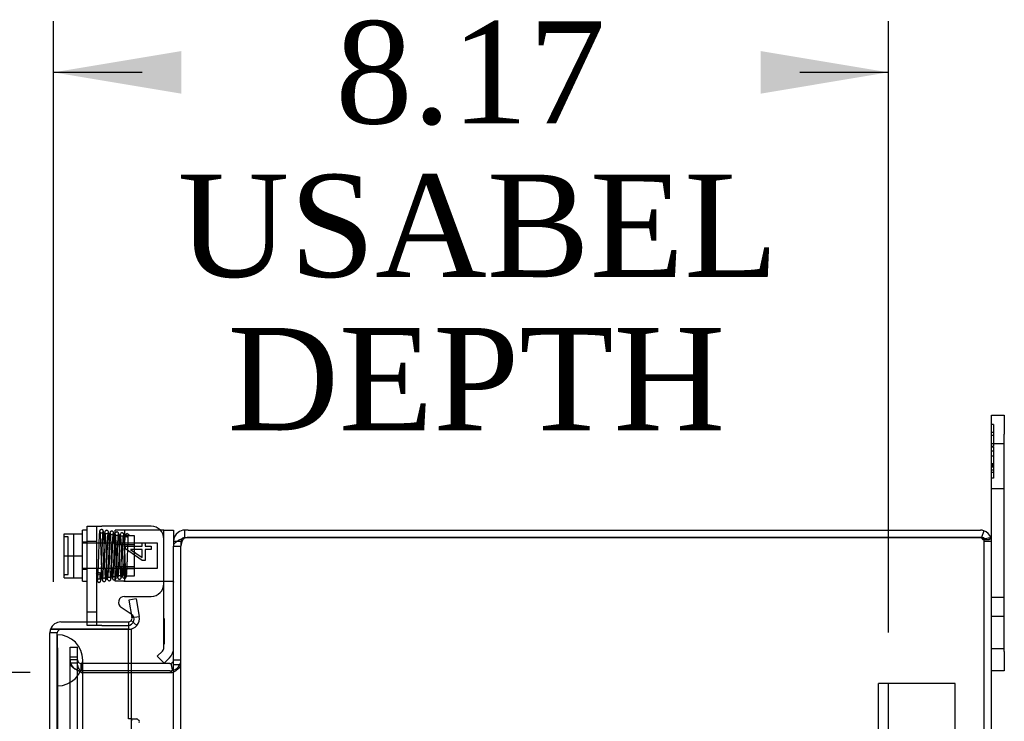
# Model space of a CAD drawing. Header units: inches. Extents: x 1 to 240, y -1 to 159.
# Tile 60 of 65: x 118.91 to 128.54, y 98.56 to 105.42. Entities that reach past the tile are written whole.
import ezdxf
from ezdxf.enums import TextEntityAlignment as Align
from ezdxf.lldxf.tags import DXFTag

# ---------------------------------------------------------------- set-up
doc = ezdxf.new("R2010")
doc.units = ezdxf.units.IN
doc.header["$MEASUREMENT"] = 0
for name, color, linetype in [('COM40679', 7, 'Continuous'), ('COM42667', 7, 'Continuous'), ('COM42780', 7, 'Continuous'), ('COM48573', 7, 'Continuous'), ('COM48603', 7, 'Continuous'), ('COM70220', 7, 'Continuous'), ('Default', 7, 'Continuous'), ('FET07720', 7, 'Continuous'), ('SCC19011', 7, 'Continuous'), ('SPR20265', 7, 'Continuous'), ('WAF25035', 7, 'Continuous')]:
    doc.layers.add(name, color=color, linetype=linetype)
doc.styles.add('SEACAD_Times_New_Roman', font='times.ttf')
tags = doc.linetypes.add('HIDDEN2', pattern=[0.1875, 0.125, -0.0625]).pattern_tags.tags
tags[6:7] = [DXFTag(74, 4), DXFTag(75, 0), DXFTag(340, '0'), DXFTag(46, 0.0), DXFTag(50, 0.0), DXFTag(44, 0.0), DXFTag(45, 0.0)]
tags[4:5] = [DXFTag(74, 4), DXFTag(75, 0), DXFTag(340, '0'), DXFTag(46, 0.0), DXFTag(50, 0.0), DXFTag(44, 0.0), DXFTag(45, 0.0)]
doc.dimstyles.new('HAMMOND_(STH_-_240x160)', dxfattribs={"dimtxt": 1, "dimasz": 1.25, "dimexe": 0.5, "dimexo": 0.5, "dimgap": 0.25, "dimtad": 0, "dimtih": 1, "dimtoh": 1, "dimlfac": 0.125, "dimzin": 0, "dimdsep": 46, "dimtxsty": 'SEACAD_Times_New_Roman', "dimblk1": '_SE_FILLED', "dimblk2": '_SE_FILLED', "dimsah": 1, "dimcen": 0.5, "dimadec": 0, "dimazin": 0, "dimtfac": 0.8, "dimtofl": 0, "dimtmove": 0, "dimatfit": 3, "dimfxl": 1, "dimtolj": 1, "dimtzin": 0, "dimarcsym": 0})

# ---------------------------------------------------------------- blocks, each defined once
blk = doc.blocks.new('SE9')
at = {"layer": 'COM40679', "color": 7, "linetype": 'HIDDEN2'}
for p, q in [((127.3099, 65.9281), (127.3099, 98.9281)), ((127.4349, 98.9281), (127.3099, 98.9281)), ((127.4049, 65.9281), (127.4049, 98.9281)), ((128.0599, 98.9281), (127.4349, 98.9281)), ((128.0599, 65.9281), (128.0599, 98.9281))]:
    blk.add_line(p, q, dxfattribs=at)
at = {"layer": 'COM42667', "color": 7, "linetype": 'Continuous'}
for p, q in [((119.5684, 99.5306), (119.5684, 100.4671)), ((119.5684, 100.4671), (119.7114, 100.4671)), ((120.1939, 100.4671), (119.7114, 100.4671)), ((119.9439, 100.2454), (119.9439, 100.2702)), ((119.9439, 100.2702), (120.1058, 100.2702)), ((120.1058, 100.2702), (120.1058, 100.3038)), ((120.1058, 100.3038), (120.1341, 100.3038)), ((120.1341, 100.3038), (120.1341, 100.2702)), ((120.1341, 100.2702), (120.1939, 100.2702)), ((120.1939, 100.2702), (120.1939, 100.2396)), ((120.1058, 100.1303), (119.9439, 100.2454)), ((119.9932, 100.2396), (120.1058, 100.1606)), ((120.1058, 100.2396), (119.9932, 100.2396)), ((120.1058, 100.1606), (120.1058, 100.2396)), ((120.1939, 100.2396), (120.1341, 100.2396)), ((120.1341, 100.2396), (120.1341, 100.1303)), ((120.1341, 100.1303), (120.1058, 100.1303)), ((119.9344, 99.7809), (120.1939, 99.7809)), ((119.9995, 99.6075), (119.9019, 99.6705))]:
    blk.add_line(p, q, dxfattribs=at)
at = {"layer": 'COM42667', "color": 7, "linetype": 'HIDDEN2'}
for p, q in [((119.6634, 99.4971), (119.6634, 100.4671)), ((119.6634, 100.3186), (119.5684, 100.3186)), ((119.5684, 99.6311), (119.6634, 99.6311)), ((119.5684, 99.4971), (119.5684, 99.5306)), ((119.7114, 99.4971), (119.5684, 99.4971)), ((119.7114, 99.4971), (119.9669, 99.4971))]:
    blk.add_line(p, q, dxfattribs=at)
at = {"layer": 'COM42667', "color": 7, "linetype": 'Continuous'}
for centre, radius, start, end in [((120.1939, 100.3421), 0.125, 0, 90), ((120.1939, 99.9059), 0.125, 270, 0), ((119.9344, 99.7209), 0.06, 90, 237.15449)]:
    blk.add_arc(centre, radius, start, end, dxfattribs=at)
at = {"layer": 'COM42667', "color": 7, "linetype": 'HIDDEN2'}
blk.add_arc((119.9669, 99.5571), 0.06, 270, 57.15449, dxfattribs=at)
at = {"layer": 'COM42780', "color": 7, "linetype": 'HIDDEN2'}
for p, q in [((119.9824, 100.4281), (119.8419, 100.4281)), ((119.8419, 99.9281), (119.8419, 100.4281)), ((119.9369, 99.9281), (119.9369, 100.4281)), ((120.0319, 100.3731), (119.9369, 100.3731)), ((120.2718, 100.4281), (119.9824, 100.4281)), ((120.0319, 99.9831), (120.0319, 100.3731)), ((120.2846, 100.4281), (120.2718, 100.4281)), ((119.8419, 100.3031), (120.0319, 100.3031)), ((120.0319, 100.2846), (119.8419, 100.2846)), ((119.8419, 100.0716), (120.0319, 100.0716)), ((119.8419, 100.0531), (120.0319, 100.0531)), ((119.9369, 99.9831), (120.0319, 99.9831)), ((119.9283, 99.9281), (119.8419, 99.9281)), ((119.9824, 99.9278), (119.9283, 99.9281)), ((119.9283, 99.9281), (120.3985, 99.9281)), ((120.3199, 99.5633), (120.3189, 99.5633)), ((120.3199, 99.5141), (120.3189, 99.5141)), ((120.3199, 99.5633), (120.3199, 99.4015)), ((120.3199, 99.4015), (120.3189, 99.4015)), ((120.3199, 99.4015), (120.3199, 99.3732)), ((120.3199, 99.3732), (120.3189, 99.3732)), ((120.3199, 99.3133), (120.3189, 99.3133)), ((120.3199, 99.3732), (120.3199, 99.3133))]:
    blk.add_line(p, q, dxfattribs=at)
at = {"layer": 'COM42780', "color": 7, "linetype": 'Continuous'}
for p, q in [((120.3189, 100.4281), (120.2846, 100.4281)), ((120.3189, 100.4281), (120.4139, 100.4281)), ((120.3189, 100.1781), (120.3189, 100.4281)), ((120.4139, 100.4281), (120.4139, 100.3201)), ((120.3189, 99.2798), (120.3189, 100.1781)), ((120.2545, 99.1955), (120.3049, 99.2459)), ((120.3217, 99.1283), (120.2545, 99.1955)), ((120.3217, 99.1283), (120.3721, 99.1787))]:
    blk.add_line(p, q, dxfattribs=at)
for radius in [0.048, 0.143]:
    blk.add_arc((120.2709, 99.2798), radius, 315, 0, dxfattribs=at)
at = {"layer": 'COM42780', "color": 7, "linetype": 'HIDDEN2'}
blk.add_ellipse((119.3137, 99.6781), major_axis=(14.3225, 0), ratio=0.017455, start_param=1.503851, end_param=1.524085, dxfattribs=at)
for points, knots in [([(120.3189, 99.9196), (120.3189, 99.9212), (120.3178, 99.9226), (120.3143, 99.9242), (120.3129, 99.9247), (120.3095, 99.9255), (120.3076, 99.9258), (120.3011, 99.9267), (120.2958, 99.927), (120.2844, 99.9274), (120.2781, 99.9275), (120.2718, 99.9275)], [0, 0, 0, 0, 0.25, 0.25, 0.375, 0.375, 0.5, 0.5, 0.75, 0.75, 1, 1, 1, 1]), ([(120.3985, 99.9281), (120.4036, 99.9281), (120.4075, 99.9275), (120.4126, 99.9247), (120.4139, 99.9225), (120.4139, 99.9196)], [0, 0, 0, 0, 0.5, 0.5, 1, 1, 1, 1])]:
    blk.add_open_spline(points, degree=3, knots=knots, dxfattribs=at)
at = {"layer": 'COM48573', "color": 7, "linetype": 'Continuous'}
for p, q in [((120.5552, 100.4281), (120.5219, 100.4281)), ((120.5219, 100.3561), (120.5219, 100.4281)), ((120.5219, 100.3561), (120.5552, 100.3561)), ((120.5552, 100.4281), (128.3059, 100.4281)), ((120.5552, 100.3561), (128.3059, 100.3561)), ((128.3059, 100.356), (120.5552, 100.356)), ((128.317, 100.3561), (128.3059, 100.3561)), ((128.3059, 100.356), (128.3377, 100.356)), ((128.3377, 100.4233), (128.317, 100.3561)), ((120.4139, 100.3201), (120.4139, 100.2731)), ((120.4139, 100.3201), (120.4481, 100.3201)), ((120.4139, 97.9371), (120.4139, 100.2731)), ((128.4139, 64.5361), (128.4139, 100.3201)), ((120.3779, 99.1251), (119.9709, 99.1251)), ((120.3853, 99.1259), (120.3989, 99.0611)), ((120.3779, 99.0531), (119.9709, 99.0531)), ((119.9709, 99.035), (120.3779, 99.035)), ((120.3779, 99.035), (120.3853, 99.035))]:
    blk.add_line(p, q, dxfattribs=at)
at = {"layer": 'COM48573', "color": 7, "linetype": 'HIDDEN2'}
for p, q in [((120.4139, 100.2731), (120.4859, 100.2731)), ((120.4481, 100.3201), (120.4859, 100.3201)), ((120.4859, 100.3201), (120.4859, 100.2731)), ((120.4859, 64.5831), (120.4859, 100.2731)), ((128.3315, 100.3356), (128.3824, 100.3356)), ((128.3419, 64.5361), (128.3419, 100.3201)), ((128.3419, 100.3201), (128.4139, 100.3201)), ((119.4009, 99.2831), (119.4729, 99.2831)), ((119.4009, 99.2063), (119.4009, 99.2831)), ((119.4009, 99.1863), (119.4009, 99.2063)), ((119.4729, 99.2063), (119.4729, 99.2831)), ((119.4729, 99.1863), (119.4729, 99.2063)), ((119.4009, 99.1413), (119.4009, 99.1863)), ((119.4729, 99.1863), (119.4009, 99.1863)), ((119.4729, 99.1611), (119.4009, 99.1611)), ((119.4009, 65.7148), (119.4009, 99.1413)), ((119.4729, 99.128), (119.4009, 99.128)), ((119.4729, 99.1413), (119.4729, 99.1863)), ((119.4729, 65.7148), (119.4729, 99.1413)), ((119.5109, 99.1251), (119.5089, 99.1251)), ((119.5089, 99.1251), (119.5089, 99.0531)), ((119.5109, 99.0531), (119.5109, 99.1251)), ((119.9709, 99.1251), (119.5109, 99.1251)), ((120.4139, 99.1611), (120.4859, 99.1611)), ((120.4139, 99.1141), (120.4859, 99.1141)), ((119.5109, 99.0531), (119.5089, 99.0531)), ((119.5089, 99.0369), (119.5109, 99.035)), ((119.9709, 99.0531), (119.5109, 99.0531)), ((119.5109, 99.035), (119.9709, 99.035)), ((120.3853, 99.035), (120.4001, 99.035)), ((120.3989, 99.0611), (120.4001, 99.0554))]:
    blk.add_line(p, q, dxfattribs=at)
at = {"layer": 'COM48573', "color": 7, "linetype": 'Continuous'}
for centre, radius, start, end in [((120.5219, 100.3201), 0.108, 126.99059, 180), ((120.5219, 100.3201), 0.108, 90, 126.99056), ((120.5219, 100.3201), 0.036, 90, 126.99056), ((120.5552, 100.256), 0.1, 90, 109.44567), ((128.3059, 100.3201), 0.108, 72.88873, 90), ((128.3059, 100.3201), 0.108, 18.12234, 72.88873), ((128.5313, 99.5588), 0.8042, 98.77919, 102.74932), ((128.5314, 99.5611), 0.802, 98.80616, 102.77642), ((128.3059, 100.3201), 0.108, 0, 18.12234), ((120.5489, 100.1746), 0.1777, 98.73406, 121.16256), ((120.3779, 99.1611), 0.036, 270, 281.81962), ((120.3779, 99.1611), 0.036, 281.81969, 359.99993), ((120.2632, 99.1239), 0.1511, 323.93945, 356.26428), ((120.3779, 99.1611), 0.108, 270, 281.81962)]:
    blk.add_arc(centre, radius, start, end, dxfattribs=at)
at = {"layer": 'COM48573', "color": 7, "linetype": 'HIDDEN2'}
for centre, radius, start, end in [((128.3059, 100.3201), 0.036, 72.18883, 90), ((128.3059, 100.3201), 0.036, 31.88565, 72.18883), ((128.5314, 99.5611), 0.802, 98.80616, 100.46955), ((128.5313, 99.5588), 0.8042, 98.77919, 100.43791), ((120.5219, 100.3201), 0.036, 126.99056, 180), ((120.6052, 100.2699), 0.1193, 151.57226, 178.48577), ((120.5492, 100.3035), 0.0541, 120.22752, 154.64357), ((128.5314, 99.5611), 0.802, 102.77642, 104.06123), ((128.5313, 99.5588), 0.8042, 102.74932, 104.01932), ((128.3059, 100.3201), 0.036, 0, 31.88565), ((119.5089, 99.1611), 0.108, 180, 270), ((119.5089, 99.1611), 0.036, 180, 270), ((120.3779, 99.1611), 0.108, 281.81962, 0)]:
    blk.add_arc(centre, radius, start, end, dxfattribs=at)
for major_axis, start_param, end_param in [((0.036, 0), 1.259933, 1.570796), ((-0.036, 0), 3.141593, 3.698102)]:
    blk.add_ellipse((128.3059, 100.3201), major_axis=major_axis, ratio=0.996907, start_param=start_param, end_param=end_param, dxfattribs=at)
at = {"layer": 'COM48573', "color": 7, "linetype": 'Continuous'}
blk.add_ellipse((128.3059, 100.3201), major_axis=(-0.108, 0), ratio=0.996907, start_param=3.141593, end_param=3.457887, dxfattribs=at)
at = {"layer": 'COM48573', "color": 7, "linetype": 'HIDDEN2'}
for points, knots in [([(128.3169, 100.3543), (128.3177, 100.3514), (128.3188, 100.3486), (128.3215, 100.3433), (128.3231, 100.3409), (128.327, 100.337), (128.3293, 100.3356), (128.3336, 100.3356), (128.3353, 100.3371), (128.3365, 100.339)], [0, 0, 0, 0, 0.25, 0.25, 0.5, 0.5, 0.75, 0.75, 1, 1, 1, 1]), ([(119.5089, 99.0369), (119.4948, 99.0445), (119.4807, 99.0521), (119.4545, 99.0673), (119.4426, 99.0749), (119.4226, 99.09), (119.4146, 99.0976), (119.4037, 99.1128), (119.4009, 99.1204), (119.4009, 99.128)], [0, 0, 0, 0, 0.25, 0.25, 0.5, 0.5, 0.75, 0.75, 1, 1, 1, 1]), ([(119.5089, 99.0369), (119.4995, 99.0521), (119.4901, 99.0673), (119.4768, 99.0976), (119.4729, 99.1128), (119.4729, 99.128)], [0, 0, 0, 0, 0.5, 0.5, 1, 1, 1, 1]), ([(120.4001, 99.035), (120.4121, 99.0416), (120.4237, 99.0482), (120.4446, 99.0613), (120.454, 99.0679), (120.4695, 99.0811), (120.4756, 99.0877), (120.4838, 99.1009), (120.4859, 99.1075), (120.4859, 99.1141)], [0, 0, 0, 0, 0.25, 0.25, 0.5, 0.5, 0.75, 0.75, 1, 1, 1, 1])]:
    blk.add_open_spline(points, degree=3, knots=knots, dxfattribs=at)
at = {"layer": 'COM48573', "color": 7, "linetype": 'Continuous'}
for points, knots in [([(128.3377, 100.356), (128.3403, 100.352), (128.3439, 100.349), (128.3513, 100.344), (128.3552, 100.3421), (128.363, 100.3389), (128.3668, 100.3378), (128.3742, 100.3362), (128.3779, 100.3357), (128.388, 100.3355), (128.3939, 100.3368), (128.4008, 100.3409), (128.4028, 100.3427), (128.4062, 100.3473), (128.4076, 100.35), (128.4086, 100.3536)], [0, 0, 0, 0, 0.125, 0.125, 0.25, 0.25, 0.375, 0.375, 0.5, 0.5, 0.75, 0.75, 0.875, 0.875, 1, 1, 1, 1]), ([(120.4139, 100.2731), (120.4139, 100.282), (120.4179, 100.2909), (120.4327, 100.3088), (120.4436, 100.3177), (120.457, 100.3267)], [0, 0, 0, 0, 0.5, 0.5, 1, 1, 1, 1])]:
    blk.add_open_spline(points, degree=3, knots=knots, dxfattribs=at)
at = {"layer": 'COM48603', "color": 7, "linetype": 'Continuous'}
for p, q in [((120.0473, 99.7554), (119.9764, 99.7429)), ((119.9764, 99.7429), (120.0064, 99.5728)), ((120.0473, 99.7554), (120.0773, 99.5853)), ((120.0064, 99.5728), (120.0773, 99.5853)), ((119.3119, 99.5306), (119.9709, 99.5306)), ((119.9709, 99.5306), (119.9709, 99.4586)), ((119.9985, 99.5434), (120.0537, 99.4972)), ((119.2039, 87.7098), (119.2039, 99.4226)), ((119.2101, 99.4586), (119.3119, 99.4586)), ((119.3119, 99.4585), (119.2101, 99.4585)), ((119.3119, 99.4586), (119.9709, 99.4586)), ((119.9709, 99.4585), (119.3119, 99.4585)), ((119.9709, 99.4585), (119.9989, 99.4585)), ((119.9709, 98.5835), (119.9709, 99.4585)), ((119.9989, 99.4585), (119.9989, 99.1251)), ((119.9989, 99.0531), (119.9989, 99.035)), ((119.9985, 98.5835), (119.9709, 98.5835)), ((119.9985, 98.5835), (120.0537, 98.5835))]:
    blk.add_line(p, q, dxfattribs=at)
at = {"layer": 'COM48603', "color": 7, "linetype": 'HIDDEN2'}
for p, q in [((119.2759, 99.4226), (119.2039, 99.4226)), ((119.2759, 99.0231), (119.2759, 99.4226)), ((119.9989, 99.1251), (119.9989, 99.0531)), ((119.9989, 99.035), (119.9989, 65.8212))]:
    blk.add_line(p, q, dxfattribs=at)
at = {"layer": 'COM48603', "color": 7, "linetype": 'Continuous'}
for centre, radius, start, end in [((119.9709, 99.5666), 0.108, 320.00006, 9.99994), ((119.3119, 99.4226), 0.108, 90, 160.52878), ((119.9709, 99.5666), 0.036, 270, 320), ((119.9709, 99.5666), 0.108, 270, 320), ((119.9709, 99.5666), 0.036, 320, 10), ((119.3119, 99.4226), 0.108, 160.52878, 180), ((119.9535, 98.5549), 0.0534, 8.3402, 32.4219)]:
    blk.add_arc(centre, radius, start, end, dxfattribs=at)
at = {"layer": 'COM48603', "color": 7, "linetype": 'HIDDEN2'}
blk.add_arc((119.3119, 99.4226), 0.036, 90, 180, dxfattribs=at)
at = {"layer": 'COM48603', "color": 7, "linetype": 'Continuous'}
blk.add_ellipse((119.3119, 99.4226), major_axis=(0.108, 0), ratio=0.997813, start_param=2.801756, end_param=3.141593, dxfattribs=at)
at = {"layer": 'COM48603', "color": 7, "linetype": 'HIDDEN2'}
blk.add_ellipse((119.3119, 99.4226), major_axis=(0.036, 0), ratio=0.997813, start_param=1.570796, end_param=3.141593, dxfattribs=at)
at = {"layer": 'COM48603', "color": 7, "linetype": 'Continuous'}
blk.add_open_spline([(120.0773, 98.5481), (120.08, 98.554), (120.0793, 98.5599), (120.0712, 98.5717), (120.0638, 98.5776), (120.0537, 98.5835)], degree=3, knots=[0, 0, 0, 0, 0.5, 0.5, 1, 1, 1, 1], dxfattribs=at)
at = {"layer": 'COM70220', "color": 7, "linetype": 'HIDDEN2'}
for p, q in [((119.2769, 98.9056), (119.2769, 99.4046)), ((119.2779, 99.4046), (119.2769, 99.4046)), ((119.2779, 98.9056), (119.2779, 99.4046)), ((119.2799, 99.1556), (119.2779, 99.4046)), ((119.2779, 98.9066), (119.2799, 99.1556)), ((119.2799, 98.9056), (119.2799, 99.1556)), ((119.5259, 98.9056), (119.5259, 99.1556)), ((119.2759, 98.9056), (119.2759, 99.0231)), ((119.2759, 65.9506), (119.2759, 98.9056)), ((119.2769, 98.9066), (119.2779, 98.9066)), ((119.2769, 65.9506), (119.2769, 98.9056)), ((119.2779, 65.9506), (119.2779, 98.9056)), ((119.2799, 65.9506), (119.2799, 98.9056)), ((119.5259, 65.9506), (119.5259, 98.9056))]:
    blk.add_line(p, q, dxfattribs=at)
for start, end in [(0, 90), (270, 0)]:
    blk.add_arc((119.2759, 99.1556), 0.25, start, end, dxfattribs=at)
at = {"layer": 'FET07720', "color": 7, "linetype": 'Continuous'}
for p, q in [((128.4139, 101.3656), (128.4139, 101.5531)), ((128.4139, 101.5531), (128.5389, 101.5531)), ((128.5389, 101.5531), (128.5389, 101.3656)), ((128.4139, 100.3201), (128.4139, 101.3656)), ((128.5389, 99.2406), (128.5389, 101.3656)), ((128.5389, 99.2406), (128.5389, 99.0531)), ((128.5389, 99.0531), (128.4139, 99.0531))]:
    blk.add_line(p, q, dxfattribs=at)
at = {"layer": 'FET07720', "color": 7, "linetype": 'HIDDEN2'}
for p, q in [((128.4339, 101.4601), (128.4139, 101.4601)), ((128.4339, 101.4601), (128.4339, 101.2479)), ((128.4339, 101.3825), (128.4139, 101.3825)), ((128.4339, 101.3538), (128.4139, 101.3538)), ((128.5389, 101.2718), (128.4139, 101.2718)), ((128.4339, 101.2479), (128.4139, 101.2479)), ((128.4339, 101.2406), (128.4139, 101.2406)), ((128.4339, 101.2406), (128.4339, 101.1505)), ((128.4339, 101.2019), (128.4139, 101.2019)), ((128.4339, 101.1504), (128.4139, 101.1504)), ((128.4339, 101.1504), (128.4339, 100.9382)), ((128.4339, 101.0766), (128.4139, 101.0766)), ((128.4339, 101.0702), (128.4139, 101.0702)), ((128.4339, 101.0562), (128.4139, 101.0562)), ((128.4339, 101.0445), (128.4139, 101.0445)), ((128.4339, 101.0158), (128.4139, 101.0158)), ((128.4339, 100.9906), (128.4139, 100.9906)), ((128.4339, 100.9382), (128.4139, 100.9382)), ((128.4139, 100.8343), (128.5389, 100.8343)), ((128.5389, 99.7711), (128.4139, 99.7711)), ((128.5389, 99.5843), (128.4139, 99.5843)), ((128.4139, 99.2718), (128.5389, 99.2718))]:
    blk.add_line(p, q, dxfattribs=at)
at = {"layer": 'SCC19011', "color": 7, "linetype": 'Continuous'}
for p, q in [((119.3424, 100.3931), (119.5234, 100.3931)), ((119.3424, 100.1781), (119.3424, 100.3931)), ((119.3424, 100.1781), (119.5234, 100.1781)), ((119.3424, 99.9631), (119.3424, 100.1781)), ((119.3424, 99.9631), (119.5234, 99.9631))]:
    blk.add_line(p, q, dxfattribs=at)
at = {"layer": 'SCC19011', "color": 7, "linetype": 'HIDDEN2'}
for p, q in [((119.3824, 100.3625), (119.3524, 100.3625)), ((119.3824, 99.9937), (119.3824, 100.3625)), ((119.4374, 99.9631), (119.4374, 100.3931)), ((120.2554, 100.3001), (119.5234, 100.3001)), ((120.2554, 100.0561), (120.2554, 100.3001)), ((119.3524, 99.9937), (119.3824, 99.9937)), ((119.5234, 100.0561), (120.2554, 100.0561))]:
    blk.add_line(p, q, dxfattribs=at)
for points in [[(119.3524, 100.3625), (119.3498, 100.3625), (119.3472, 100.3636), (119.3435, 100.3674), (119.3424, 100.37), (119.3424, 100.3726)], [(119.3424, 99.9835), (119.3424, 99.9862), (119.3435, 99.9888), (119.3472, 99.9926), (119.3498, 99.9937), (119.3524, 99.9937)]]:
    blk.add_open_spline(points, degree=3, knots=[0, 0, 0, 0, 0.5, 0.5, 1, 1, 1, 1], dxfattribs=at)
at = {"layer": 'SPR20265', "color": 7, "linetype": 'HIDDEN2'}
blk.add_circle((119.9584, 100.3781), 0.0175, dxfattribs=at)
blk.add_ellipse((119.6772, 100.0056), major_axis=(-0.0175, 0), ratio=0.707107, dxfattribs=at)
for points, knots in [([(119.6597, 100.0052), (119.6605, 99.9891), (119.6619, 99.9647), (119.665, 99.9397), (119.6692, 99.9262), (119.6742, 99.9203), (119.6787, 99.9182), (119.6831, 99.9174), (119.6877, 99.9179), (119.6923, 99.9197), (119.6987, 99.9248), (119.6995, 99.9292), (119.7025, 99.9396), (119.7039, 99.9549), (119.7057, 99.9778), (119.7076, 100.0151), (119.7096, 100.0646), (119.7112, 100.1108), (119.7127, 100.1551), (119.7143, 100.2043), (119.7159, 100.2515), (119.7174, 100.2938), (119.7188, 100.3277), (119.7202, 100.3598), (119.7218, 100.3876), (119.7236, 100.4089), (119.7247, 100.4131), (119.7254, 100.4153)], [0, 0, 0, 0, 0.066522, 0.120463, 0.161456, 0.189103, 0.197894, 0.203579, 0.212255, 0.219187, 0.22509, 0.251276, 0.299894, 0.332585, 0.370245, 0.440981, 0.501961, 0.553339, 0.59537, 0.643118, 0.707543, 0.746042, 0.788673, 0.835414, 0.886246, 0.941114, 1, 1, 1, 1]), ([(119.6905, 100.4181), (119.6898, 100.4158), (119.6887, 100.4115), (119.687, 100.3907), (119.6854, 100.3636), (119.6839, 100.3323), (119.6826, 100.2992), (119.6811, 100.2575), (119.6795, 100.2102), (119.6779, 100.1613), (119.6764, 100.1179), (119.6749, 100.0737), (119.6731, 100.0267), (119.6716, 99.9908), (119.6703, 99.968), (119.6693, 99.9532), (119.6692, 99.946), (119.6696, 99.9461), (119.6729, 99.9492), (119.6774, 99.9519), (119.682, 99.9527), (119.6864, 99.9525), (119.6906, 99.9515), (119.6943, 99.9508), (119.6964, 99.9548), (119.6963, 99.9706), (119.6954, 99.9916), (119.6947, 100.0059)], [0, 0, 0, 0, 0.05921, 0.114418, 0.165627, 0.21281, 0.255962, 0.295089, 0.361136, 0.411085, 0.45232, 0.502276, 0.561593, 0.630061, 0.66764, 0.70207, 0.75339, 0.782025, 0.785899, 0.794923, 0.802971, 0.807823, 0.815144, 0.839527, 0.877939, 0.931246, 1, 1, 1, 1]), ([(119.7261, 100.417), (119.726, 100.4184), (119.7258, 100.421), (119.7243, 100.425), (119.7219, 100.4285), (119.7188, 100.4313), (119.7153, 100.4332), (119.7106, 100.4346), (119.7047, 100.4345), (119.6983, 100.4318), (119.6933, 100.4269), (119.6905, 100.4208), (119.6901, 100.4173), (119.6899, 100.4152)], [0, 0, 0, 0, 0.061046, 0.125273, 0.191172, 0.257138, 0.321758, 0.38405, 0.50258, 0.627092, 0.754222, 0.87904, 1, 1, 1, 1]), ([(119.691, 100.4144), (119.6917, 100.4139), (119.693, 100.4112), (119.695, 100.3879), (119.6969, 100.3534), (119.6986, 100.3146), (119.7001, 100.2762), (119.7013, 100.2413), (119.7023, 100.212), (119.7032, 100.186), (119.7041, 100.159), (119.7052, 100.1266), (119.7065, 100.0882), (119.7081, 100.046), (119.71, 100.0035), (119.7121, 99.9664), (119.7142, 99.9436), (119.7156, 99.9413), (119.7163, 99.9413)], [0.0155714, 0.0155714, 0.0155714, 0.0155714, 0.0911325, 0.1734241, 0.2469055, 0.311539, 0.3672816, 0.4141234, 0.452071, 0.4813694, 0.513675, 0.5552654, 0.6061478, 0.6663186, 0.7358013, 0.814551, 0.9026159, 0.9727421, 0.9727421, 0.9727421, 0.9727421]), ([(119.7249, 100.4152), (119.7247, 100.4126), (119.7242, 100.4084), (119.7188, 100.4022), (119.7119, 100.3993), (119.7052, 100.3994), (119.6989, 100.4018), (119.6942, 100.4062), (119.6915, 100.4116), (119.6912, 100.4151), (119.6911, 100.417)], [0, 0, 0, 0, 0.172812, 0.334686, 0.477598, 0.599543, 0.715745, 0.824396, 0.920113, 1, 1, 1, 1]), ([(119.8001, 99.9532), (119.7996, 99.9552), (119.7987, 99.959), (119.7968, 99.9785), (119.7947, 100.0138), (119.7925, 100.0659), (119.7905, 100.1176), (119.789, 100.1628), (119.7877, 100.1998), (119.7866, 100.2321), (119.7854, 100.2642), (119.7841, 100.2987), (119.7825, 100.3342), (119.7807, 100.3677), (119.7788, 100.3927), (119.7771, 100.408), (119.7743, 100.4164), (119.7725, 100.4208), (119.7639, 100.4269), (119.7555, 100.4273), (119.7478, 100.4234), (119.7422, 100.4168), (119.7398, 100.4084), (119.738, 100.3951), (119.7358, 100.3673), (119.7339, 100.3274), (119.7322, 100.2844), (119.7306, 100.2421), (119.7289, 100.1907), (119.7269, 100.1321), (119.7247, 100.0703), (119.7223, 100.0113), (119.7201, 99.9735), (119.7183, 99.9526), (119.7174, 99.9482), (119.7169, 99.9457)], [0, 0, 0, 0, 0.030182, 0.058734, 0.110744, 0.156162, 0.194924, 0.226978, 0.252249, 0.272738, 0.295965, 0.322671, 0.352917, 0.386752, 0.422922, 0.452521, 0.473846, 0.486863, 0.494562, 0.507196, 0.515439, 0.524053, 0.542681, 0.563336, 0.607147, 0.654604, 0.682079, 0.714043, 0.750472, 0.791379, 0.836778, 0.886629, 0.940967, 0.969921, 1, 1, 1, 1]), ([(119.7507, 99.9467), (119.7502, 99.9465), (119.7489, 99.9484), (119.7469, 99.9695), (119.7449, 100.0053), (119.7431, 100.047), (119.7415, 100.0886), (119.7402, 100.1267), (119.7391, 100.159), (119.7382, 100.186), (119.7373, 100.212), (119.7363, 100.2415), (119.7351, 100.2765), (119.7336, 100.3153), (119.7319, 100.3547), (119.7299, 100.3901), (119.7278, 100.4148), (119.7264, 100.4178), (119.7257, 100.4185)], [0.0317125, 0.0317125, 0.0317125, 0.0317125, 0.0954291, 0.1821817, 0.2601023, 0.3291139, 0.3890647, 0.4398824, 0.4814915, 0.513848, 0.5432124, 0.581276, 0.628319, 0.6843936, 0.7495521, 0.8238288, 0.9072668, 0.9878183, 0.9878183, 0.9878183, 0.9878183]), ([(119.7518, 99.9433), (119.7523, 99.9459), (119.7532, 99.9505), (119.755, 99.971), (119.757, 100.0064), (119.7592, 100.0589), (119.7611, 100.1109), (119.7627, 100.157), (119.764, 100.1949), (119.7651, 100.2271), (119.7662, 100.2577), (119.7674, 100.29), (119.7687, 100.3231), (119.7701, 100.3544), (119.7715, 100.3791), (119.7726, 100.3937), (119.7726, 100.3984), (119.7716, 100.3979), (119.7693, 100.3957), (119.7643, 100.3923), (119.7556, 100.3906), (119.7445, 100.3964), (119.7438, 100.3974), (119.7446, 100.3866), (119.7461, 100.3634), (119.7481, 100.3229), (119.7498, 100.2801), (119.7514, 100.238), (119.7531, 100.1872), (119.7551, 100.1297), (119.7573, 100.0692), (119.7598, 100.0125), (119.7619, 99.9759), (119.7638, 99.9565), (119.7647, 99.9526), (119.7652, 99.9505)], [0, 0, 0, 0, 0.030551, 0.059441, 0.112099, 0.158213, 0.19785, 0.231011, 0.257726, 0.278571, 0.300614, 0.325938, 0.354477, 0.386177, 0.420906, 0.451798, 0.474236, 0.488495, 0.492772, 0.4961, 0.508072, 0.525766, 0.544565, 0.564998, 0.608777, 0.656392, 0.683962, 0.715934, 0.752304, 0.793078, 0.838219, 0.88772, 0.941584, 0.970246, 1, 1, 1, 1]), ([(119.7892, 100.3976), (119.7885, 100.3933), (119.787, 100.3786), (119.7851, 100.346), (119.7834, 100.3091), (119.7819, 100.2728), (119.7806, 100.2399), (119.7796, 100.2123), (119.7788, 100.1877), (119.7779, 100.1619), (119.7768, 100.1308), (119.7754, 100.0941), (119.7738, 100.0539), (119.772, 100.0137), (119.77, 99.9785), (119.7686, 99.963), (119.7678, 99.9587)], [0.0919425, 0.0919425, 0.0919425, 0.0919425, 0.1748391, 0.2486676, 0.3134733, 0.369237, 0.4159366, 0.4536003, 0.4826575, 0.5153912, 0.5573009, 0.6083511, 0.6685303, 0.7378249, 0.8162059, 0.9035856, 0.9035856, 0.9035856, 0.9035856]), ([(119.8271, 100.3989), (119.8267, 100.4023), (119.8258, 100.4079), (119.82, 100.4153), (119.8127, 100.4188), (119.8057, 100.4191), (119.7991, 100.4168), (119.7942, 100.4124), (119.7913, 100.4069), (119.791, 100.4034), (119.7908, 100.4015)], [0, 0, 0, 0, 0.174522, 0.341814, 0.49099, 0.617224, 0.732964, 0.83707, 0.926174, 1, 1, 1, 1]), ([(119.7916, 100.3994), (119.7921, 100.3976), (119.793, 100.3942), (119.7948, 100.3763), (119.7969, 100.344), (119.7991, 100.2947), (119.801, 100.2456), (119.8026, 100.2021), (119.8039, 100.1663), (119.805, 100.1353), (119.8061, 100.1048), (119.8074, 100.0718), (119.8089, 100.0374), (119.8107, 100.0045), (119.8126, 99.9784), (119.8143, 99.9618), (119.817, 99.9524), (119.8185, 99.9482), (119.8256, 99.9421), (119.8335, 99.9405), (119.8411, 99.9427), (119.848, 99.9482), (119.8514, 99.9565), (119.8533, 99.9679), (119.8557, 99.9928), (119.8575, 100.0294), (119.8593, 100.0687), (119.8608, 100.1076), (119.8626, 100.1555), (119.8646, 100.2108), (119.8669, 100.2698), (119.8693, 100.3261), (119.8715, 100.3632), (119.8734, 100.3836), (119.8743, 100.3881), (119.8748, 100.3905)], [0, 0, 0, 0, 0.030505, 0.059349, 0.111872, 0.157767, 0.197056, 0.229698, 0.255694, 0.276285, 0.29911, 0.325483, 0.355431, 0.389004, 0.425768, 0.457152, 0.480073, 0.494522, 0.501995, 0.512986, 0.520655, 0.528965, 0.547003, 0.567484, 0.61122, 0.658615, 0.685529, 0.717005, 0.753019, 0.79355, 0.838532, 0.887926, 0.941695, 0.970307, 1, 1, 1, 1]), ([(119.8258, 100.4015), (119.8257, 100.4001), (119.8256, 100.3975), (119.8242, 100.3936), (119.8219, 100.3901), (119.8189, 100.3873), (119.8155, 100.3853), (119.811, 100.3839), (119.8053, 100.3838), (119.7991, 100.3861), (119.7946, 100.3903), (119.7922, 100.3952), (119.7921, 100.3976), (119.7921, 100.3989)], [0, 0, 0, 0, 0.061359, 0.125601, 0.191068, 0.256036, 0.319044, 0.379151, 0.492324, 0.612562, 0.73854, 0.867561, 1, 1, 1, 1]), ([(119.8026, 99.9547), (119.8034, 99.9594), (119.8049, 99.9757), (119.807, 100.012), (119.8088, 100.053), (119.8104, 100.0938), (119.8118, 100.1307), (119.8129, 100.1619), (119.8138, 100.1876), (119.8146, 100.2122), (119.8156, 100.2398), (119.8169, 100.2724), (119.8183, 100.3082), (119.82, 100.3444), (119.8219, 100.3759), (119.8233, 100.3899), (119.824, 100.3938)], [0.098377, 0.098377, 0.098377, 0.098377, 0.1871127, 0.2663809, 0.336208, 0.3966747, 0.4478502, 0.4897883, 0.5225059, 0.5515273, 0.5891116, 0.6356456, 0.6910945, 0.7553559, 0.828321, 0.9099224, 0.9099224, 0.9099224, 0.9099224]), ([(119.8399, 100.3931), (119.8394, 100.3905), (119.8385, 100.3859), (119.8366, 100.3658), (119.8346, 100.331), (119.8323, 100.2809), (119.8304, 100.2316), (119.8288, 100.1884), (119.8275, 100.1532), (119.8264, 100.123), (119.8253, 100.0941), (119.8241, 100.0638), (119.8227, 100.0332), (119.8213, 100.0049), (119.82, 99.9836), (119.819, 99.9723), (119.8196, 99.9695), (119.8203, 99.9707), (119.8282, 99.9762), (119.8366, 99.9767), (119.8437, 99.9738), (119.8477, 99.9704), (119.8478, 99.9721), (119.847, 99.9836), (119.8457, 100.0027), (119.8443, 100.0303), (119.843, 100.0568), (119.8417, 100.0899), (119.8401, 100.131), (119.8384, 100.1799), (119.8364, 100.2349), (119.8342, 100.292), (119.8318, 100.3455), (119.8297, 100.379), (119.8279, 100.3969), (119.827, 100.4004), (119.8265, 100.4023)], [0, 0, 0, 0, 0.030231, 0.058828, 0.110956, 0.156569, 0.195653, 0.228197, 0.254164, 0.274696, 0.297123, 0.322698, 0.351391, 0.38313, 0.41734, 0.446082, 0.46676, 0.479654, 0.487829, 0.502375, 0.511726, 0.521099, 0.540335, 0.560852, 0.604714, 0.628111, 0.652604, 0.68066, 0.713064, 0.749809, 0.790934, 0.836478, 0.886431, 0.940859, 0.969862, 1, 1, 1, 1]), ([(119.8756, 100.3935), (119.8756, 100.3944), (119.8756, 100.3959), (119.875, 100.3986), (119.874, 100.4013), (119.8724, 100.404), (119.8702, 100.4064), (119.8675, 100.4084), (119.8644, 100.4098), (119.8598, 100.4109), (119.8538, 100.4104), (119.8465, 100.4066), (119.8406, 100.3987), (119.8397, 100.3929), (119.8393, 100.3893)], [0, 0, 0, 0, 0.036353, 0.073764, 0.113325, 0.155834, 0.201742, 0.251197, 0.304133, 0.360387, 0.484485, 0.636448, 0.811563, 1, 1, 1, 1]), ([(119.8743, 100.3892), (119.8742, 100.3874), (119.8739, 100.3844), (119.8695, 100.3788), (119.8631, 100.3758), (119.8565, 100.3755), (119.8509, 100.3772), (119.8471, 100.3798), (119.8447, 100.3822), (119.8429, 100.3849), (119.8416, 100.3878), (119.8408, 100.3908), (119.8407, 100.3925), (119.8406, 100.3935)], [0, 0, 0, 0, 0.185287, 0.350453, 0.492757, 0.610394, 0.717684, 0.769709, 0.820021, 0.868235, 0.914148, 0.957888, 1, 1, 1, 1]), ([(119.8412, 100.3896), (119.8417, 100.3899), (119.8428, 100.3885), (119.8448, 100.3706), (119.8468, 100.3391), (119.8486, 100.3023), (119.8501, 100.2649), (119.8515, 100.2306), (119.8526, 100.2013), (119.8535, 100.1769), (119.8544, 100.1535), (119.8553, 100.1271), (119.8566, 100.0956), (119.8581, 100.0605), (119.8598, 100.0244), (119.8617, 99.9921), (119.8639, 99.9687), (119.8653, 99.9656), (119.8661, 99.9646)], [0.0376878, 0.0376878, 0.0376878, 0.0376878, 0.0961746, 0.1834132, 0.2617276, 0.3310047, 0.3912006, 0.4422884, 0.4842426, 0.5170201, 0.5461009, 0.5837943, 0.6305341, 0.6863471, 0.7512032, 0.8250827, 0.9080267, 0.992349, 0.992349, 0.992349, 0.992349]), ([(119.9495, 99.9783), (119.949, 99.9812), (119.9481, 99.9863), (119.9462, 100.0071), (119.9441, 100.0421), (119.9419, 100.0916), (119.9399, 100.1393), (119.9384, 100.1803), (119.9371, 100.2133), (119.936, 100.2416), (119.9348, 100.269), (119.9335, 100.2977), (119.9321, 100.3264), (119.9304, 100.3531), (119.9287, 100.3731), (119.9269, 100.3858), (119.9244, 100.3931), (119.9219, 100.3979), (119.9128, 100.4039), (119.902, 100.4035), (119.8881, 100.3886), (119.8883, 100.3707), (119.8851, 100.3388), (119.8834, 100.3003), (119.8816, 100.26), (119.8801, 100.2209), (119.8783, 100.1743), (119.8763, 100.1219), (119.8741, 100.0678), (119.8717, 100.0175), (119.8696, 99.9871), (119.8677, 99.9717), (119.8668, 99.9694), (119.8663, 99.9682)], [0, 0, 0, 0, 0.030212, 0.058788, 0.110829, 0.156253, 0.194989, 0.226979, 0.252148, 0.272534, 0.295168, 0.320662, 0.34908, 0.380472, 0.413575, 0.440727, 0.460699, 0.473493, 0.482834, 0.500479, 0.522529, 0.56357, 0.607215, 0.654633, 0.682075, 0.714021, 0.750446, 0.791355, 0.836764, 0.886626, 0.940969, 0.969925, 1, 1, 1, 1]), ([(119.9008, 99.9691), (119.9, 99.9698), (119.8987, 99.9725), (119.8966, 99.9944), (119.8947, 100.0258), (119.893, 100.0612), (119.8916, 100.096), (119.8903, 100.1273), (119.8893, 100.1535), (119.8885, 100.1769), (119.8876, 100.2014), (119.8865, 100.2308), (119.8851, 100.2654), (119.8835, 100.3035), (119.8816, 100.3413), (119.8795, 100.3743), (119.8774, 100.3942), (119.876, 100.3959), (119.8754, 100.3958)], [0.0115652, 0.0115652, 0.0115652, 0.0115652, 0.0900002, 0.1715273, 0.2444185, 0.3086089, 0.3639947, 0.4104711, 0.4480048, 0.476988, 0.5096837, 0.5515962, 0.602753, 0.6632181, 0.7330773, 0.8124375, 0.9013448, 0.9682001, 0.9682001, 0.9682001, 0.9682001]), ([(119.9011, 99.9649), (119.9017, 99.9662), (119.9026, 99.9688), (119.9044, 99.9841), (119.9064, 100.0126), (119.9086, 100.0573), (119.9105, 100.1026), (119.9121, 100.1435), (119.9134, 100.1776), (119.9145, 100.207), (119.9156, 100.2357), (119.9169, 100.2668), (119.9183, 100.2995), (119.9198, 100.3309), (119.9213, 100.356), (119.9225, 100.3707), (119.9226, 100.3753), (119.9217, 100.3745), (119.9194, 100.3722), (119.9149, 100.3692), (119.909, 100.3678), (119.9017, 100.3692), (119.8974, 100.3719), (119.8946, 100.3746), (119.8941, 100.3744), (119.8942, 100.3695), (119.8955, 100.3531), (119.8975, 100.3199), (119.8992, 100.2833), (119.9008, 100.2468), (119.9025, 100.2018), (119.9045, 100.15), (119.9067, 100.0943), (119.9091, 100.0411), (119.9118, 99.9952), (119.9136, 99.9827), (119.9146, 99.9759)], [0, 0, 0, 0, 0.030585, 0.059499, 0.112172, 0.158281, 0.197904, 0.231048, 0.257756, 0.278621, 0.301088, 0.327393, 0.357459, 0.391214, 0.42851, 0.461631, 0.485381, 0.50008, 0.504322, 0.507437, 0.516736, 0.523069, 0.530052, 0.537806, 0.551493, 0.566752, 0.610182, 0.657604, 0.685064, 0.716926, 0.753183, 0.793842, 0.838861, 0.888236, 0.941965, 1, 1, 1, 1]), ([(119.9609, 100.3954), (119.956, 100.3943), (119.9485, 100.392), (119.9402, 100.3725), (119.9372, 100.3538), (119.9354, 100.3333), (119.9338, 100.3053), (119.9323, 100.2716), (119.9308, 100.237), (119.9293, 100.2008), (119.9276, 100.1563), (119.9256, 100.1057), (119.9233, 100.0535), (119.9213, 100.0164), (119.9195, 99.9939), (119.9181, 99.9821), (119.9172, 99.9788), (119.9167, 99.9786)], [0, 0, 0, 0, 0.0755306, 0.135984, 0.1812356, 0.2155752, 0.2816892, 0.34837, 0.3921103, 0.4467152, 0.5121542, 0.5883823, 0.6752548, 0.7727394, 0.8256191, 0.8811219, 0.9392487, 0.9392487, 0.9392487, 0.9392487]), ([(119.9507, 99.9704), (119.9512, 99.9708), (119.9527, 99.9757), (119.955, 99.9977), (119.9574, 100.0376), (119.9595, 100.0816), (119.9613, 100.1231), (119.9627, 100.1584), (119.9638, 100.1881), (119.9653, 100.2261), (119.967, 100.2653), (119.9686, 100.3027), (119.97, 100.3293), (119.9708, 100.3481), (119.9697, 100.3577), (119.9645, 100.3599), (119.959, 100.3606), (119.9558, 100.3608)], [0.0605518, 0.0605518, 0.0605518, 0.0605518, 0.1177162, 0.2217388, 0.3128852, 0.391298, 0.4572029, 0.5107279, 0.5519667, 0.5905596, 0.6832451, 0.7374115, 0.7961796, 0.8532683, 0.9061148, 0.9548288, 1, 1, 1, 1]), ([(119.7658, 99.9509), (119.7659, 99.9523), (119.7661, 99.9549), (119.7675, 99.9588), (119.7698, 99.9623), (119.7728, 99.9651), (119.7762, 99.9671), (119.7808, 99.9686), (119.7865, 99.9687), (119.7926, 99.9664), (119.7972, 99.9622), (119.7995, 99.9574), (119.7996, 99.9552), (119.7996, 99.9539)], [0, 0, 0, 0, 0.059638, 0.122066, 0.185706, 0.248901, 0.310258, 0.368902, 0.480002, 0.599665, 0.727098, 0.860254, 1, 1, 1, 1]), ([(119.8655, 99.9666), (119.8656, 99.9651), (119.8659, 99.9625), (119.8674, 99.9585), (119.8698, 99.955), (119.8738, 99.9512), (119.8799, 99.9487), (119.8869, 99.9488), (119.8934, 99.9515), (119.8984, 99.9563), (119.9012, 99.9623), (119.9017, 99.9659), (119.9019, 99.968)], [0, 0, 0, 0, 0.063728, 0.130533, 0.198895, 0.267172, 0.397362, 0.518273, 0.643035, 0.768012, 0.887736, 1, 1, 1, 1]), ([(119.8669, 99.968), (119.8671, 99.9706), (119.8676, 99.9749), (119.873, 99.9812), (119.8799, 99.984), (119.8866, 99.984), (119.8928, 99.9816), (119.8975, 99.9772), (119.9001, 99.9718), (119.9004, 99.9684), (119.9005, 99.9666)], [0, 0, 0, 0, 0.164694, 0.321803, 0.462493, 0.58437, 0.702645, 0.814924, 0.915258, 1, 1, 1, 1]), ([(119.914, 99.9801), (119.9145, 99.9749), (119.9156, 99.9686), (119.9226, 99.9606), (119.929, 99.9575), (119.9351, 99.9571), (119.9399, 99.9584), (119.9434, 99.9603), (119.9465, 99.9631), (119.9488, 99.9666), (119.9502, 99.9706), (119.9504, 99.9731), (119.9505, 99.9746)], [0, 0, 0, 0, 0.306204, 0.442937, 0.565203, 0.671636, 0.724965, 0.779543, 0.835119, 0.890984, 0.946216, 1, 1, 1, 1]), ([(119.9155, 99.9746), (119.9155, 99.9754), (119.9156, 99.9768), (119.9163, 99.9795), (119.9173, 99.9822), (119.9189, 99.9849), (119.9211, 99.9873), (119.9237, 99.9894), (119.9266, 99.991), (119.931, 99.9924), (119.9367, 99.9926), (119.9435, 99.9902), (119.9486, 99.9848), (119.9489, 99.982), (119.949, 99.9801)], [0, 0, 0, 0, 0.039966, 0.079616, 0.120393, 0.163304, 0.208856, 0.257156, 0.308084, 0.361496, 0.478236, 0.623595, 0.798409, 1, 1, 1, 1]), ([(119.7161, 99.943), (119.7162, 99.9416), (119.7164, 99.9391), (119.7178, 99.9351), (119.7202, 99.9316), (119.7232, 99.9288), (119.7267, 99.9269), (119.7315, 99.9255), (119.7375, 99.9258), (119.7439, 99.9287), (119.7508, 99.9362), (119.7518, 99.9421), (119.7524, 99.9469)], [0, 0, 0, 0, 0.055383, 0.112985, 0.171703, 0.230339, 0.287909, 0.343892, 0.45376, 0.576632, 0.710657, 1, 1, 1, 1]), ([(119.7174, 99.9469), (119.7175, 99.9491), (119.7179, 99.9525), (119.7231, 99.9584), (119.73, 99.961), (119.7366, 99.9608), (119.7421, 99.9587), (119.7456, 99.9559), (119.7477, 99.9534), (119.7493, 99.9508), (119.7504, 99.9481), (119.751, 99.9454), (119.7511, 99.9439), (119.7511, 99.943)], [0, 0, 0, 0, 0.192828, 0.364191, 0.509557, 0.628504, 0.736551, 0.787266, 0.835127, 0.879953, 0.921899, 0.961562, 1, 1, 1, 1]), ([(119.7646, 99.9539), (119.765, 99.9504), (119.7659, 99.9448), (119.7717, 99.9373), (119.779, 99.9338), (119.786, 99.9333), (119.7926, 99.9356), (119.7969, 99.9394), (119.7991, 99.9431), (119.8002, 99.9457), (119.8008, 99.9484), (119.8008, 99.95), (119.8008, 99.9509)], [0, 0, 0, 0, 0.179474, 0.349583, 0.499926, 0.62563, 0.739127, 0.840103, 0.885308, 0.926766, 0.964791, 1, 1, 1, 1])]:
    blk.add_open_spline(points, degree=3, knots=knots, dxfattribs=at)
for points in [[(119.7917, 100.4033), (119.7915, 100.4033), (119.7914, 100.4032), (119.7912, 100.4031)], [(119.8257, 100.3983), (119.8259, 100.3984), (119.8261, 100.3984), (119.8263, 100.3983)], [(119.9165, 99.9787), (119.9161, 99.9789), (119.9157, 99.9802), (119.9152, 99.9818)], [(119.949, 99.9726), (119.9494, 99.9715), (119.9498, 99.9706), (119.9502, 99.9704)], [(119.7661, 99.9542), (119.7658, 99.9542), (119.7656, 99.9543), (119.7654, 99.9545)], [(119.8, 99.9492), (119.8002, 99.9492), (119.8004, 99.9492), (119.8006, 99.9492)]]:
    blk.add_open_spline(points, degree=3, dxfattribs=at)
at = {"layer": 'WAF25035', "color": 7, "linetype": 'Continuous'}
for p, q in [((119.5234, 99.9281), (119.5234, 100.4281)), ((119.5684, 100.4281), (119.5234, 100.4281)), ((119.5234, 99.9281), (119.5684, 99.9281))]:
    blk.add_line(p, q, dxfattribs=at)
at = {"layer": 'WAF25035', "color": 7, "linetype": 'HIDDEN2'}
for p, q in [((119.5684, 100.3106), (119.5234, 100.3106)), ((119.5234, 100.0456), (119.5684, 100.0456))]:
    blk.add_line(p, q, dxfattribs=at)
blk = doc.blocks.new('DMBLK2365')
at = {"layer": 'Default', "linetype": 'Continuous'}
for points in [[(111.2871, 97.785), (111.7037, 97.785), (111.4954, 99.035)], [(111.2871, 67.0712), (111.4954, 65.8212), (111.7037, 67.0712)]]:
    blk.add_hatch(color=7, dxfattribs=at).paths.add_polyline_path(points)
at = {"layer": 'Default', "color": 7, "linetype": 'Continuous'}
for p, q in [((119.0109, 99.035), (110.9954, 99.035)), ((111.4954, 83.2781), (111.4954, 99.035)), ((111.4954, 65.8212), (111.4954, 78.5781)), ((119.0109, 65.8212), (110.9954, 65.8212))]:
    blk.add_line(p, q, dxfattribs=at)
at = {"layer": 'Default', "color": 7, "linetype": 'Continuous', "style": 'SEACAD_Times_New_Roman'}
for s, p in [('33.21', (109.7892, 82.9281)), ('DOOR', (109.3982, 81.4281)), ('OPENING', (108.249, 79.9281))]:
    blk.add_text(s, height=1, dxfattribs=at).set_placement(p, align=Align.TOP_LEFT)
blk = doc.blocks.new('_SE_FILLED')
at = {"color": 0}
blk.add_line((0, 0), (-1, 0), dxfattribs=at)
blk.add_solid([(0, 0), (-1, -0.1665), (-1, 0.1665), (0, 0)], dxfattribs=at)
blk = doc.blocks.new('DMBLK2366')
at = {"layer": 'Default', "linetype": 'Continuous'}
for points in [[(120.4899, 105.114), (119.2399, 104.9057), (120.4899, 104.6973)], [(126.1549, 105.114), (126.1549, 104.6973), (127.4049, 104.9057)]]:
    blk.add_hatch(color=7, dxfattribs=at).paths.add_polyline_path(points)
at = {"layer": 'Default', "color": 7, "linetype": 'Continuous'}
for p, q in [((119.2399, 99.9226), (119.2399, 105.4057)), ((127.4049, 99.4281), (127.4049, 105.4057)), ((120.1051, 104.9057), (119.2399, 104.9057)), ((127.4049, 104.9057), (126.5397, 104.9057))]:
    blk.add_line(p, q, dxfattribs=at)
at = {"layer": 'Default', "color": 7, "linetype": 'Continuous', "style": 'SEACAD_Times_New_Roman'}
for s, p in [('8.17', (121.9954, 105.4057)), ('USABEL', (120.4551, 103.9057)), ('DEPTH', (120.9409, 102.4057))]:
    blk.add_text(s, height=1, dxfattribs=at).set_placement(p, align=Align.TOP_LEFT)

msp = doc.modelspace()

# ---------------------------------------------------------------- block references
at = {"layer": 'Default'}
msp.add_blockref('SE9', (0, 0), dxfattribs=at)

# ---------------------------------------------------------------- dimensions: what is measured, and where the dimension line sits
at = {"layer": 'Default', "color": 7, "linetype": 'Continuous'}
dim = msp.add_linear_dim(base=(119.2399344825, 104.9056642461), p1=(127.4049344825, 98.9280898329), p2=(119.2399344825, 99.4225898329), text='\\A1;<>\\PUSABEL\\XDEPTH', dimstyle='HAMMOND_(STH_-_240x160)', override={"dimlfac": 1}, dxfattribs=at)
dim.commit()
dim.dimension.update_dxf_attribs({"geometry": 'DMBLK2366', "text_midpoint": (123.3224346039, 104.9056642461), "dimtype": 160})
dim = msp.add_linear_dim(base=(111.4954, 65.8212), p1=(120.3779, 65.8212), p2=(120.3779, 99.035), angle=90, text='\\A1;<>\\PDOOR\\XOPENING', dimstyle='HAMMOND_(STH_-_240x160)', override={"dimlfac": 1}, dxfattribs=at)
dim.commit()
dim.dimension.update_dxf_attribs({"geometry": 'DMBLK2365', "text_midpoint": (111.4954, 82.4281), "dimtype": 161})

doc.saveas('drawing.dxf')
